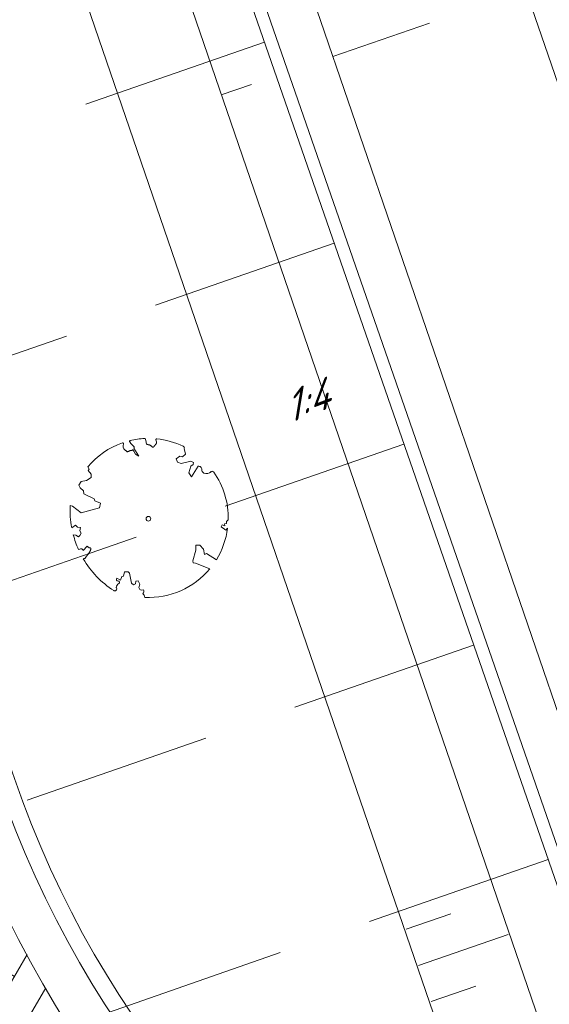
# Model space of a CAD drawing. Header units: metres. Extents: x 264570 to 266133, y 576109 to 577454.
# Tile 60 of 128: x 265553.57 to 265559.8, y 576757.56 to 576769.14. Entities that reach past the tile are written whole.
import ezdxf

# ---------------------------------------------------------------- set-up
doc = ezdxf.new("R2010")
doc.units = ezdxf.units.M
doc.set_wipeout_variables(frame=1)
doc.linetypes.add('XX-HIDDEN2', pattern=[3.335, 2.225, -1.11])
for name, color, linetype, lineweight in [('B-WE-GK-BESCHOEIING-TYPE_1-G', 252, 'B-WE-GK-BESCHOEIING_TYPE_1-G', 15), ('B-WE-GR-BOOM-S', 252, 'Continuous', 15), ('B-WE-GW-TALUDARCERING_KORT-G', 252, 'Continuous', 15), ('B-WE-GW-TALUDARCERING_LANG-G', 252, 'Continuous', 15), ('B-WE-OG-TOPOGRAFIE-G', 252, 'Continuous', 15), ('B-WE-VH-KANTOPSLUITING_OPSLUITBAND_10X20-G', 252, 'B-WE-VH-KANTOPSLUITING_TALUDBAND-G', 18), ('B-WE-VH-STRAATBAKSTEEN_DF_KEPER_ELZAS-A', 252, 'Continuous', 13), ('B-XX-AL-HOOGTELABEL-T18', 252, 'Continuous', 18), ('B-XX-GC-VERANKERING_ANKERSTANG-G', 252, 'XX-HIDDEN2', 18), ('B-XX-GK-BESCHOEIING_KUNSTSTOF-G', 252, 'GK-BESCHOEIING', 18)]:
    doc.layers.add(name, color=color, linetype=linetype, lineweight=lineweight)
doc.styles.add('NLCS-ISO-ANNOTATIVE-T18', font='NLCS-ISO.ttf', dxfattribs={"oblique": 30, "height": 1.8})
doc.linetypes.add('B-WE-GK-BESCHOEIING_TYPE_1-G', pattern='A,7.5,[151,NLCS.shx,S=2,R=0,X=-0.25,Y=0.6],2.5', length=10)
doc.linetypes.add('B-WE-VH-KANTOPSLUITING_TALUDBAND-G', pattern='A,5,-2.5,[4,NLCS.shx,S=0.5,R=0,X=0,Y=0],-2.5', length=10)
doc.linetypes.add('GK-BESCHOEIING', pattern='A,30,-5,[1,NLCS.SHX,S=1,R=0,X=0,Y=0],-5', length=40)

# ---------------------------------------------------------------- blocks, each defined once
blk = doc.blocks.new('BOOM_WHIPEOUT_SOORT')
blk.add_wipeout([(-0.20752439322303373, -4.622307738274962), (0.019471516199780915, -4.623304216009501), (0.27405912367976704, -4.621145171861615), (0.577116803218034, -4.594876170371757), (0.8973899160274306, -4.545272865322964), (1.1778220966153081, -4.482844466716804), (1.5996416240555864, -4.353766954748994), (1.953058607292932, -4.21139634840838), (2.244985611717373, -4.063796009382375), (2.526667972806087, -3.9005760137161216), (2.9041901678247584, -3.6340727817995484), (3.0979308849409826, -3.473841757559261), (3.331703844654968, -3.255125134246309), (3.4925855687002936, -3.0856646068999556), (3.6232387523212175, -2.9346055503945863), (3.6232387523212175, -2.9346055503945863), (2.77068077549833, -2.608685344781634), (2.637432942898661, -2.5896273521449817), (2.609555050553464, -2.4687334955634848), (2.7932824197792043, -1.8347677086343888), (2.7876413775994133, -1.5451556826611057), (3.029755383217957, -1.5427880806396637), (3.2384075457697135, -1.7930561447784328), (3.3076593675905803, -2.103838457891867), (3.4162002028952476, -2.029217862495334), (4.00189220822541, -2.4066790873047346), (4.084031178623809, -2.268231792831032), (4.175878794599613, -2.0991752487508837), (4.249041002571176, -1.9513081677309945), (4.316178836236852, -1.8027229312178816), (4.37706773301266, -1.6545189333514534), (4.429234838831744, -1.5145309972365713), (4.479258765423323, -1.365543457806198), (4.535831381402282, -1.1729165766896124), (4.592220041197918, -0.9411715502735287), (4.640131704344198, -0.6856879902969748), (4.659341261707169, -0.5524494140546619), (4.547656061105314, -0.6635139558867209), (4.281794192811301, -0.4787032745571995), (4.331532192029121, -0.35083122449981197), (4.495772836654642, -0.40370044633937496), (4.482533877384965, -0.2902863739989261), (4.588047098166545, -0.2709153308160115), (4.588986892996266, -0.15586356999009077), (4.697004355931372, -0.05169747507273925), (4.696580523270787, 0.1661515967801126), (4.679691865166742, 0.46230398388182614), (4.652230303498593, 0.7012779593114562), (4.597659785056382, 1.0119631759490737), (4.538363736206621, 1.259780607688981), (4.473056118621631, 1.4812174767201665), (4.392647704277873, 1.7103817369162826), (4.301897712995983, 1.931775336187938), (4.208640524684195, 2.1308415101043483), (4.142744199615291, 2.258359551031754), (4.039958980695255, 2.440128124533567), (3.9272006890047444, 2.6201057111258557), (3.8853714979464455, 2.6825204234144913), (3.8275621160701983, 2.7634327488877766), (3.7973644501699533, 2.7864421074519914), (3.755994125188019, 2.7993129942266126), (3.710477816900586, 2.7956019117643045), (3.703695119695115, 2.7934412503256), (3.669510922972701, 2.774460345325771), (3.6546699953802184, 2.7602750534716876), (3.6648033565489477, 2.7608255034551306), (3.6813719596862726, 2.7693983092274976), (3.6482347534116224, 2.7522526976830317), (3.6140321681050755, 2.720489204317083), (3.5832423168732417, 2.70439626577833), (3.535690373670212, 2.685674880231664), (3.49420690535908, 2.674711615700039), (3.4369015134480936, 2.6670254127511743), (3.39221200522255, 2.6667539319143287), (3.3268437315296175, 2.6753852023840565), (3.2671578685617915, 2.693230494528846), (3.236053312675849, 2.708445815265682), (3.205661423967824, 2.7309364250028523), (3.181471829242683, 2.7569365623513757), (3.1702652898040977, 2.7729373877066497), (3.1493905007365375, 2.8175094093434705), (3.142184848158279, 2.847350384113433), (3.1402714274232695, 2.8947640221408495), (3.1404579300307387, 2.9207559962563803), (3.1311710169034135, 2.9673856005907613), (3.1125584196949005, 3.0061528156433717), (3.0975163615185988, 3.026491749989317), (3.078584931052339, 3.0455829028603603), (3.0391099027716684, 3.071671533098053), (2.9937579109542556, 3.089257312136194), (2.9621340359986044, 3.0898823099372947), (2.9368881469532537, 3.088412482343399), (2.9206173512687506, 3.085555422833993), (2.90782895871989, 3.0651772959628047), (2.5289886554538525, 2.4615005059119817), (2.375976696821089, 2.711768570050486), (2.495602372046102, 3.102148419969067), (2.62719320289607, 3.1831941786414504), (2.6409823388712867, 3.3070058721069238), (2.5003067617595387, 3.3847277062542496), (1.923431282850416, 3.252119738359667), (1.7085415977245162, 3.32124787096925), (1.6291190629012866, 3.518876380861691), (1.836640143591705, 3.674522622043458), (2.010102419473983, 3.6382019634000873), (2.170159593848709, 3.7977532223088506), (2.1062440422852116, 4.123633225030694), (2.109077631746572, 4.134539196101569), (2.1114795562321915, 4.162477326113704), (2.101838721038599, 4.205097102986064), (2.0895417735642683, 4.226721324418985), (2.0597645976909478, 4.255535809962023), (2.026590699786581, 4.2727361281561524), (1.9890498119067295, 4.290345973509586), (1.8430242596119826, 4.355049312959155), (1.7483771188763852, 4.393852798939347), (1.5797401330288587, 4.457113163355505), (1.4733726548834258, 4.493262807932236), (1.2855670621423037, 4.55025050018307), (1.1404317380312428, 4.583134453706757), (1.0179388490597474, 4.616915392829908), (0.8699028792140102, 4.6568749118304), (0.710577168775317, 4.673231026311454), (0.5950530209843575, 4.688960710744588), (0.5255933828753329, 4.699012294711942), (0.48781735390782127, 4.700947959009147), (0.4472992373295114, 4.684430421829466), (0.43817982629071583, 4.641635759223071), (0.43817982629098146, 4.641635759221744), (0.4536864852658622, 4.587077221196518), (0.4536864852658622, 4.587077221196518), (0.47199936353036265, 4.5180193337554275), (0.4748055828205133, 4.503519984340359), (0.4682305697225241, 4.427539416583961), (0.4524264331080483, 4.401720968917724), (0.4027940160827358, 4.348944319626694), (0.37451882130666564, 4.326798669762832), (0.3575827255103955, 4.288555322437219), (0.30400079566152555, 4.2292955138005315), (0.27130216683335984, 4.20896179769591), (0.24386239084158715, 4.204005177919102), (0.22274505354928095, 4.218871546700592), (0.20776759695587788, 4.242882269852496), (0.17113293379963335, 4.279390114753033), (0.12814653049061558, 4.303526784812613), (0.08576085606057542, 4.3235970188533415), (0.05601598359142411, 4.3366249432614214), (0.008627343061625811, 4.352010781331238), (-0.025271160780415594, 4.357165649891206), (-0.060845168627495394, 4.360655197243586), (-0.09572821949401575, 4.382290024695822), (-0.11200356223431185, 4.407440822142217), (-0.12701767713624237, 4.446162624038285), (-0.140407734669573, 4.501466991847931), (-0.15085765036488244, 4.5701043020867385), (-0.15563975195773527, 4.601514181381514), (-0.1613872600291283, 4.639265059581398), (-0.16735879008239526, 4.678487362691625), (-0.16735879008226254, 4.678487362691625), (-0.1853330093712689, 4.708708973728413), (-0.1905586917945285, 4.712146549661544), (-0.199187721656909, 4.715937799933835), (-0.21596645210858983, 4.718149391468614), (-0.24099240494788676, 4.716806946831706), (-0.26463996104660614, 4.715414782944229), (-0.2920664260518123, 4.713649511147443), (-0.36548785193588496, 4.708126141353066), (-0.37509155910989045, 4.707317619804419), (-0.42231648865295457, 4.703051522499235), (-0.5437373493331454, 4.689859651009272), (-0.5776473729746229, 4.685600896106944), (-0.7454225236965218, 4.6608057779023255), (-0.7881087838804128, 4.653500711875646), (-0.8312056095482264, 4.645711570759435), (-0.9514217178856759, 4.621768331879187), (-0.9933954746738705, 4.6126332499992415), (-1.0506524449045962, 4.599518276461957), (-1.079694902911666, 4.592575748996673), (-1.1050331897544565, 4.576539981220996), (-1.1140775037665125, 4.558331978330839), (-1.112999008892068, 4.5322243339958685), (-1.1056994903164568, 4.518565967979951), (-1.091681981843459, 4.5003988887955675), (-1.0725497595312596, 4.475602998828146), (-0.9976578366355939, 4.382689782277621), (-0.9165961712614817, 4.302636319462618), (-0.8645246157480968, 4.253090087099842), (-0.8544819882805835, 4.2389873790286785), (-0.8479177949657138, 4.225227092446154), (-0.8444672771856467, 4.211656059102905), (-0.8437656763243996, 4.19812111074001), (-0.8437656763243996, 4.19812111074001), (-0.8491501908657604, 4.170546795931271), (-0.8545067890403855, 4.156201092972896), (-0.8525109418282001, 4.149414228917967), (-0.5630461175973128, 3.684102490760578), (-0.768821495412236, 3.7965620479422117), (-0.8525075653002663, 3.9385095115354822), (-0.8669159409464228, 3.9629488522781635), (-0.887723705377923, 3.986718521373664), (-0.8931205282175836, 4.037551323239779), (-0.8974985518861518, 4.078788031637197), (-0.9217187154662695, 4.051402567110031), (-0.9502355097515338, 4.030984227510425), (-0.966138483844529, 4.02424635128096), (-1.0007251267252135, 4.016006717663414), (-1.0191133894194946, 4.013274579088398), (-1.0573412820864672, 4.007509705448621), (-1.0965196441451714, 3.9972427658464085), (-1.1161020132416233, 3.9891284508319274), (-1.154647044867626, 3.9692611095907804), (-1.173386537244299, 3.9592225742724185), (-1.1916219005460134, 3.9502571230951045), (-1.2261338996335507, 3.9389744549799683), (-1.2421873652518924, 3.9383717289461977), (-1.2573760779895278, 3.942011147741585), (-1.286512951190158, 3.9599870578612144), (-1.3012665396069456, 3.972918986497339), (-1.3331575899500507, 4.003159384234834), (-1.3709118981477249, 4.034553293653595), (-1.4151034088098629, 4.066265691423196), (-1.4366482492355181, 4.087660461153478), (-1.4557149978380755, 4.1165944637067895), (-1.470720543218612, 4.155952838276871), (-1.4756217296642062, 4.183527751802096), (-1.4800817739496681, 4.208620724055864), (-1.482215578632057, 4.2774832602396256), (-1.4802009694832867, 4.304018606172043), (-1.4793596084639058, 4.3151005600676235), (-1.476111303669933, 4.357885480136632), (-1.4721566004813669, 4.409974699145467), (-1.4747961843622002, 4.4293801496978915), (-1.4820687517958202, 4.44247360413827), (-1.5034969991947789, 4.457706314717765), (-1.5087602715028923, 4.459188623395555), (-1.5343465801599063, 4.4576094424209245), (-1.53434658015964, 4.4576094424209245), (-1.5577479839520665, 4.449279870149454), (-1.5785445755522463, 4.444133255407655), (-1.61869148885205, 4.424070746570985), (-1.692273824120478, 4.3986461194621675), (-1.79853482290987, 4.355261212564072), (-1.8805448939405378, 4.319669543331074), (-1.9275117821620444, 4.298439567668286), (-1.9844099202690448, 4.271878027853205), (-2.0346238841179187, 4.247656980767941), (-2.070280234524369, 4.230006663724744), (-2.187173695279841, 4.169450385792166), (-2.2735026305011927, 4.121997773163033), (-2.3078547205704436, 4.102449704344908), (-2.4197009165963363, 4.036090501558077), (-2.4595458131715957, 4.018362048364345), (-2.535095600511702, 3.9631006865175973), (-2.5900920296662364, 3.9266231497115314), (-2.642346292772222, 3.890914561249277), (-2.69860452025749, 3.8512926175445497), (-2.7146206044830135, 3.8397843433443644), (-2.7822464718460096, 3.7900462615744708), (-2.84132122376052, 3.7450378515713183), (-2.896700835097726, 3.6862159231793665), (-2.990164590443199, 3.6248046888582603), (-3.0483668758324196, 3.5658408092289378), (-3.1130480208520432, 3.503424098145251), (-3.168916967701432, 3.4662855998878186), (-3.2467152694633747, 3.3919661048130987), (-3.3171586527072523, 3.3216234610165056), (-3.3893444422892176, 3.246327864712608), (-3.4431655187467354, 3.187933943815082), (-3.490818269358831, 3.1345274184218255), (-3.5228966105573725, 3.0976298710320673), (-3.5617831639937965, 3.0518343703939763), (-3.4916904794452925, 2.9153994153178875), (-3.538710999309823, 2.8272122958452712), (-3.3616649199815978, 2.618591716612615), (-3.364856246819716, 2.427282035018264), (-3.6487714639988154, 2.2416437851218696), (-3.9613297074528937, 2.1927104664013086), (-4.1012279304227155, 1.9728365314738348), (-4.017955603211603, 1.8042713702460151), (-3.813162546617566, 1.630688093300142), (-3.799705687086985, 1.4604007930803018), (-3.193741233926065, 1.162956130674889), (-3.1429006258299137, 1.0542810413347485), (-2.811019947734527, 0.9221287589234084), (-2.8841689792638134, 0.6385843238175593), (-3.963079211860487, 0.33554138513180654), (-4.4732419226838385, 0.7395528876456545), (-4.598886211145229, 0.7644784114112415), (-4.604409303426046, 0.5988703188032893), (-4.605188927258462, 0.5407989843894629), (-4.605359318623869, 0.47900051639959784), (-4.6044470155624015, 0.39199320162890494), (-4.602029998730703, 0.30039699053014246), (-4.599731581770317, 0.24251793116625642), (-4.5959695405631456, 0.16934063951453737), (-4.593005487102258, 0.12169703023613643), (-4.585619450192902, 0.023580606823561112), (-4.573717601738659, -0.015740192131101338), (-4.572797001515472, -0.10982912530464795), (-4.569616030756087, -0.1385469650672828), (-4.56497074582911, -0.17825878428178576), (-4.5526423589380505, -0.2736254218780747), (-4.550655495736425, -0.2878896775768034), (-4.537654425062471, -0.3753621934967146), (-4.533680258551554, -0.4013445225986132), (-4.529073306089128, -0.42846605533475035), (-4.522020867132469, -0.46986576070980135), (-4.518797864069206, -0.4881882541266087), (-4.510309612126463, -0.5348354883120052), (-4.289085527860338, -0.39015088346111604), (-4.167342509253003, -0.5080714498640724), (-3.9855421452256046, -0.5229899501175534), (-4.034588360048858, -0.7207480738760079), (-3.9470031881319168, -0.8546361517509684), (-4.038465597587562, -0.9972947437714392), (-4.114496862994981, -1.0661376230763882), (-4.257176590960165, -0.9746547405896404), (-4.417328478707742, -0.9470890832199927), (-4.390686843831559, -1.043959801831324), (-4.3440480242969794, -1.1992532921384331), (-4.315725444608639, -1.28636841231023), (-4.2782597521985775, -1.3947944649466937), (-4.248659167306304, -1.4757410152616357), (-4.219291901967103, -1.5524662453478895), (-4.182071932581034, -1.645179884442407), (-4.147821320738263, -1.7265298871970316), (-4.109347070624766, -1.8138899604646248), (-4.109347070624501, -1.8138899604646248), (-4.037213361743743, -1.7907265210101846), (-3.981736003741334, -1.7780722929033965), (-3.940380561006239, -1.7742606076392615), (-3.875701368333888, -1.7992141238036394), (-3.8654892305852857, -1.8141059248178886), (-3.8567268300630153, -1.829506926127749), (-3.837007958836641, -1.8575577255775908), (-3.837007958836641, -1.8575577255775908), (-3.825925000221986, -1.8701575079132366), (-3.601737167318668, -1.6136340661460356), (-3.5042543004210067, -1.691729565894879), (-3.4927452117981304, -1.6991355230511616), (-3.459310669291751, -1.7147747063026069), (-3.4485391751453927, -1.717346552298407), (-3.4280590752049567, -1.7198000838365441), (-3.4020464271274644, -1.7233232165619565), (-3.384940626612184, -1.7370588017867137), (-3.3790533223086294, -1.7662338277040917), (-3.3796290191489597, -1.7785979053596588), (-3.3814755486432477, -1.7919300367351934), (-3.384593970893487, -1.8060193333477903), (-3.408418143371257, -1.8658856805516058), (-3.4160076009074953, -1.8808102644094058), (-3.4378030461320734, -1.9226576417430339), (-3.4437180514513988, -1.935043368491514), (-3.4558036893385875, -1.9667785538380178), (-3.4588196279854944, -1.9761843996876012), (-3.4896310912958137, -2.033970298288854), (-3.5296027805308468, -2.084950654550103), (-3.5601183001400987, -2.1238705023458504), (-3.588486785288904, -2.160051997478), (-3.612941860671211, -2.191242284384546), (-3.632859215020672, -2.216645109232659), (-3.6920314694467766, -2.292114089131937), (-3.6920314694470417, -2.292114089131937), (-3.7241274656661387, -2.3236045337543), (-3.7420929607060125, -2.3334154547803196), (-3.764933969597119, -2.342410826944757), (-3.793395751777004, -2.3503070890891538), (-3.828223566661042, -2.3568206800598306), (-3.763809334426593, -2.4634806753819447), (-3.679124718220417, -2.5960709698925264), (-3.6137186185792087, -2.7194729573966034), (-3.5106285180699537, -2.837864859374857), (-3.4438066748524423, -2.9267316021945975), (-3.364065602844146, -3.028189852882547), (-3.2570328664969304, -3.157211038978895), (-3.1731343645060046, -3.2531061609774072), (-3.10163802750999, -3.3314783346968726), (-3.020349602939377, -3.417090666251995), (-2.94022179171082, -3.4980656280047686), (-2.840238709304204, -3.594657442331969), (-2.746435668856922, -3.6810726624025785), (-2.7188269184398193, -3.705769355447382), (-2.595375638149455, -3.8123037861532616), (-2.5757186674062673, -3.8286995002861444), (-2.4665206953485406, -3.917077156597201), (-2.4312662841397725, -3.9446605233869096), (-2.377352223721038, -3.9859785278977), (-2.2879701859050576, -4.052242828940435), (-2.186807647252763, -4.124008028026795), (-2.173492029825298, -4.133206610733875), (-2.0356277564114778, -4.2251841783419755), (-1.9736331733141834, -4.243884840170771), (-2.0356277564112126, -4.2251841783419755), (-1.9436401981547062, -4.2403538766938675), (-1.9096838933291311, -4.2257795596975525), (-1.9007988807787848, -4.219562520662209), (-1.8771164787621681, -4.195014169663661), (-1.8625700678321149, -4.167605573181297), (-1.8554699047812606, -4.12047873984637), (-1.8770256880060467, -4.0590965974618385), (-1.8770256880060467, -4.0590965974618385), (-1.8715092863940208, -3.976692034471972), (-1.855603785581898, -3.9362314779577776), (-1.8104960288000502, -3.8801394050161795), (-1.7879389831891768, -3.8475755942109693), (-1.724211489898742, -3.805577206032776), (-1.724211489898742, -3.805577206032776), (-1.681650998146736, -3.744882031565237), (-1.6823650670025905, -3.7247020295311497), (-1.6877096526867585, -3.7069504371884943), (-1.6980468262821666, -3.6899883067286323), (-1.7680838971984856, -3.66274319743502), (-1.7680838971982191, -3.66274319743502), (-1.7680838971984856, -3.66274319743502), (-1.7680838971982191, -3.66274319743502), (-1.8049429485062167, -3.660988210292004), (-1.8199456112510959, -3.6558653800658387), (-1.8413059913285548, -3.6428731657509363), (-1.8608519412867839, -3.62129383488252), (-1.865204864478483, -3.613956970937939), (-1.8748873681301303, -3.5858340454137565), (-1.8739210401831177, -3.548620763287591), (-1.8694310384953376, -3.5343345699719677), (-1.8469689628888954, -3.501336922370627), (-1.8469689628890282, -3.501336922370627), (-1.6309999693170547, -3.6168351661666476), (-1.5491655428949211, -3.406174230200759), (-1.462415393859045, -3.378935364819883), (-1.403219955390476, -3.1263751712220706), (-1.1903328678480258, -3.119737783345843), (-1.1062319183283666, -3.203708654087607), (-0.9959863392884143, -3.7852721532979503), (-0.8683093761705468, -3.8828882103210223), (-0.7604602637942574, -3.8205340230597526), (-0.7390886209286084, -3.6674725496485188), (-0.5969296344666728, -3.653208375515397), (-0.48921874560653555, -3.844850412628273), (-0.5531954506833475, -4.050038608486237), (-0.5370382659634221, -4.09698264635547), (-0.5174050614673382, -4.127616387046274), (-0.49119965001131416, -4.154398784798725), (-0.4504365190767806, -4.1799071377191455), (-0.42438435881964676, -4.18938966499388), (-0.3751198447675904, -4.196054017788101), (-0.33607118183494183, -4.191650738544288), (-0.2902491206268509, -4.1745717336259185), (-0.2779132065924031, -4.199075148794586), (-0.27067562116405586, -4.220348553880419), (-0.26959800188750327, -4.233807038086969), (-0.2643520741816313, -4.268200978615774), (-0.26848824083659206, -4.306098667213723), (-0.2746452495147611, -4.327751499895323), (-0.2873792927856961, -4.355874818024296), (-0.2949486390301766, -4.368194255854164), (-0.3199674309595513, -4.397955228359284), (-0.31996743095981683, -4.397955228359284), (-0.3199674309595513, -4.397955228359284), (-0.29792361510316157, -4.42206626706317), (-0.2821735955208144, -4.442004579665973), (-0.27757712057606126, -4.44834418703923), (-0.2595090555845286, -4.47613432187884), (-0.24748253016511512, -4.497915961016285), (-0.2421322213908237, -4.508752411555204), (-0.22877622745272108, -4.540238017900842), (-0.22234943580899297, -4.558731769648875)])
blk.add_lwpolyline([(0.3987779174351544, 4.34424961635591), (0.4068101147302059, 4.353639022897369), (0.4144662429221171, 4.361840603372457), (0.4218039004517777, 4.36920935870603), (0.4288806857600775, 4.3761002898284), (0.4357541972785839, 4.382868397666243), (0.4424820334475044, 4.389868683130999), (0.4491217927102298, 4.397456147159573), (0.4557310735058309, 4.405985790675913), (0.4622602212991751, 4.41584358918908), (0.4682305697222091, 4.427539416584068), (0.4730561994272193, 4.441614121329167), (0.4761511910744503, 4.458608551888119), (0.4769296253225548, 4.479063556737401), (0.4748055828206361, 4.503519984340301), (0.4691931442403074, 4.53251868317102), (0.4381798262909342, 4.641635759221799, -0.5293802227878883), (0.4878173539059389, 4.700947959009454, -0.08713876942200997), (2.045227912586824, 4.26384220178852, -0.3723405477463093), (2.106244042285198, 4.123633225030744), (2.170159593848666, 3.797753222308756), (2.010102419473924, 3.638201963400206), (1.836640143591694, 3.674522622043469), (1.629119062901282, 3.518876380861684), (1.708541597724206, 3.321247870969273), (1.923431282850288, 3.252119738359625), (2.500306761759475, 3.384727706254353), (2.640982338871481, 3.307005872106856), (2.627193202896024, 3.183194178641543), (2.495602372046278, 3.102148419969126), (2.375976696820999, 2.711768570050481), (2.528988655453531, 2.461500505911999), (2.920617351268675, 3.085555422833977, -0.5046405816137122), (3.140271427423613, 2.894764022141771, 0.3319483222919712), (3.267157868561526, 2.693230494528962, 0.282007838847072), (3.681371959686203, 2.769398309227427), (3.648234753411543, 2.752252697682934, -0.5121558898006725), (3.837951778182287, 2.750751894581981, -0.1607604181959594), (4.697004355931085, -0.05169747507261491), (4.588986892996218, -0.1558635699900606), (4.588047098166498, -0.2709153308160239), (4.482533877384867, -0.2902863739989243), (4.495772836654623, -0.4037004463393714), (4.331532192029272, -0.3508312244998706), (4.281794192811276, -0.4787032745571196), (4.484321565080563, -0.6133576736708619), (4.547656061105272, -0.6635139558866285), (4.659341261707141, -0.5524494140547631, -0.1063709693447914), (4.001892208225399, -2.406679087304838), (3.41620020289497, -2.029217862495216), (3.307659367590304, -2.103838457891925), (3.238407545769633, -1.793056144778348), (3.029755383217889, -1.542788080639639), (2.787641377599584, -1.545155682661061), (2.793282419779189, -1.834767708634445), (2.609555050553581, -2.468733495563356), (2.637432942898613, -2.589627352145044), (2.770680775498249, -2.608685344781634), (3.623238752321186, -2.934605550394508, -0.2362982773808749), (-0.2075243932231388, -4.622307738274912, 0.1596250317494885), (-0.3199674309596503, -4.397955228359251, 0.3508021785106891), (-0.2902491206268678, -4.174571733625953, -0.5046405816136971), (-0.5531954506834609, -4.050038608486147), (-0.4892187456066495, -3.844850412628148), (-0.5969296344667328, -3.653208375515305), (-0.7390886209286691, -3.667472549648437), (-0.7604602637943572, -3.820534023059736), (-0.8683093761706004, -3.882888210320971), (-0.9959863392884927, -3.78527215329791), (-1.106231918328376, -3.203708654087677), (-1.190332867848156, -3.119737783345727), (-1.403219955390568, -3.12637517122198), (-1.462415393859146, -3.378935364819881), (-1.549165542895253, -3.406174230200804), (-1.630999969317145, -3.616835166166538), (-1.846968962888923, -3.501336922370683, 0.7335825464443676), (-1.768083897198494, -3.66274319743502, -0.8616245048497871), (-1.724211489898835, -3.805577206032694, 0.2799778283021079), (-1.883663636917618, -4.049792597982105), (-1.87702568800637, -4.059096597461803, -0.8270561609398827), (-2.035627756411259, -4.225184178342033, -0.1167741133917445), (-3.828223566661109, -2.356820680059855), (-3.79339575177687, -2.350307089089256), (-3.76493396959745, -2.342410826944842), (-3.742092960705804, -2.333415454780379), (-3.724127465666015, -2.323604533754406), (-3.710292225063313, -2.313261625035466), (-3.69984197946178, -2.302670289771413), (-3.692031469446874, -2.292114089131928), (-3.473611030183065, -2.013538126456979), (-3.468919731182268, -2.003820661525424), (-3.465085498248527, -1.994495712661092), (-3.461816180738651, -1.985353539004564), (-3.458819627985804, -1.976184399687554), (-3.455803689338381, -1.966778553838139), (-3.452476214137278, -1.956926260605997), (-3.448545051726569, -1.946417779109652), (-3.443718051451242, -1.935043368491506), (-3.437803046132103, -1.922657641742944), (-3.43100780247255, -1.909372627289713), (-3.423640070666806, -1.895364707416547), (-3.416007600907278, -1.88081026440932), (-3.408418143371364, -1.865885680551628), (-3.401179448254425, -1.850767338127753), (-3.394599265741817, -1.835631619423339), (-3.388985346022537, -1.820654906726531), (-3.384593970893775, -1.806019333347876), (-3.381475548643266, -1.791930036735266), (-3.379629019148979, -1.778597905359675), (-3.379053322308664, -1.766233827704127), (-3.379747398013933, -1.755048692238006), (-3.381710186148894, -1.745253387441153), (-3.384940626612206, -1.737058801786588), (-3.389437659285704, -1.730675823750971), (-3.395177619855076, -1.726207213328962), (-3.402046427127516, -1.723323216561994), (-3.409907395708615, -1.721585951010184), (-3.418623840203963, -1.720557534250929), (-3.428059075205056, -1.719800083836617), (-3.43807641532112, -1.718875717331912), (-3.44853917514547, -1.717346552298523), (-3.459310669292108, -1.714774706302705), (-3.470277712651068, -1.71082271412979), (-3.481421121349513, -1.705554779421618), (-3.492745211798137, -1.699135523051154), (-3.50425430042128, -1.691729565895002), (-3.515952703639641, -1.683501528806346), (-3.527844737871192, -1.674616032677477), (-3.539934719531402, -1.665237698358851), (-3.552226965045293, -1.655531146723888), (-3.564698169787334, -1.645612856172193), (-3.577214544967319, -1.635406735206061), (-3.589614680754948, -1.624788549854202), (-3.601737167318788, -1.613634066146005), (-3.825925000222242, -1.870157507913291), (-3.837007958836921, -1.857557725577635), (-3.847329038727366, -1.844048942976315), (-3.856726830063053, -1.829506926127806), (-3.865489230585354, -1.814105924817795), (-3.875701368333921, -1.799214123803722), (-3.88989767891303, -1.786498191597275), (-3.910612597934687, -1.777624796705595), (-3.94038056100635, -1.774260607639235), (-3.981736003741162, -1.778072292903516), (-4.037213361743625, -1.790726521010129), (-4.109347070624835, -1.813889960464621, -0.04099741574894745), (-4.417328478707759, -0.9470890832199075), (-4.257176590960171, -0.9746547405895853), (-4.114496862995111, -1.066137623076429), (-4.038465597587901, -0.9972947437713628), (-3.94700318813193, -0.8546361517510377), (-4.034588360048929, -0.7207480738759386), (-3.985542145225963, -0.5229899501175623), (-4.167342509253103, -0.5080714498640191), (-4.289085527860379, -0.3901508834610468), (-4.510309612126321, -0.5348354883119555, -0.05814040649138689), (-4.5988862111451, 0.7644784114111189), (-4.47324192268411, 0.7395528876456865), (-3.963079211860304, 0.335541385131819), (-3.742832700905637, 0.4119701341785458), (-2.884168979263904, 0.6385843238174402), (-2.811019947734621, 0.9221287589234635), (-3.142900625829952, 1.054281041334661), (-3.193741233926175, 1.162956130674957), (-3.799705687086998, 1.460400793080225), (-3.813162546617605, 1.63068809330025), (-4.017955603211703, 1.804271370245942), (-4.101227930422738, 1.972836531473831), (-3.961329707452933, 2.192710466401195), (-3.648771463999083, 2.241643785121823), (-3.364856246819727, 2.427282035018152), (-3.361664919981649, 2.618591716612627), (-3.538710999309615, 2.827212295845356), (-3.491690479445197, 2.915399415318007), (-3.56178316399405, 3.051834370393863, -0.1342797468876), (-1.53434658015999, 4.457609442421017, -0.5417265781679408), (-1.472156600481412, 4.40997469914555), (-1.482215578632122, 4.277483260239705), (-1.480081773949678, 4.208620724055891), (-1.470720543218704, 4.155952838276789), (-1.455714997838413, 4.116594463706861), (-1.436648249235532, 4.087660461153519), (-1.415103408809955, 4.066265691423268), (-1.392663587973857, 4.049525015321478), (-1.370911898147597, 4.034553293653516), (-1.351100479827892, 4.019063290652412), (-1.33315758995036, 4.003159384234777), (-1.316680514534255, 3.987543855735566), (-1.301266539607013, 3.972918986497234), (-1.286512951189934, 3.959987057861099), (-1.272017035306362, 3.949450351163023), (-1.25737607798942, 3.942011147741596), (-1.242187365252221, 3.938371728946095), (-1.226133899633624, 3.938974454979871), (-1.209241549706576, 3.943222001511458), (-1.191621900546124, 3.950257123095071), (-1.173386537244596, 3.959222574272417), (-1.154647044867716, 3.969261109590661), (-1.135515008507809, 3.979515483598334), (-1.116102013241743, 3.989128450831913), (-1.096519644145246, 3.997242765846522), (-1.076885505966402, 4.003246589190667), (-1.057341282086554, 4.007509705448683), (-1.038034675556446, 4.010647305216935), (-1.019113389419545, 4.013274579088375), (-1.000725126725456, 4.016006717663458), (-0.9830175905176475, 4.019458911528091), (-0.9661384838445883, 4.024246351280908), (-0.9502355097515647, 4.030984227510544), (-0.9354276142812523, 4.04011654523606), (-0.9217187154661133, 4.051402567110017), (-0.909083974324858, 4.064430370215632), (-0.8974985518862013, 4.078788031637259), (-0.8877237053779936, 3.986718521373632), (-0.8669159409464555, 3.962948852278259), (-0.7688214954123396, 3.796562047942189), (-0.5630461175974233, 3.684102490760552), (-0.8545067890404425, 4.156201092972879), (-0.8491501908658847, 4.170546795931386), (-0.8454482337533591, 4.184469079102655), (-0.8437656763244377, 4.198121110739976), (-0.8444672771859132, 4.211656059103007), (-0.8479177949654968, 4.225227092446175), (-0.8544819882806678, 4.238987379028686), (-0.8645246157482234, 4.253090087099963), (-0.8783150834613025, 4.267823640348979), (-0.8957413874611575, 4.284017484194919), (-0.9165961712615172, 4.302636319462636), (-0.9406720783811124, 4.324644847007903), (-0.96776175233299, 4.351007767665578), (-0.9976578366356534, 4.382689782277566), (-1.030152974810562, 4.420655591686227), (-1.10569949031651, 4.518565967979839, -0.5431042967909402), (-1.079694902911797, 4.592575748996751, -0.04676559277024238), (-0.2159664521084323, 4.718149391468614, -0.3851675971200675), (-0.1673587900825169, 4.678487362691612), (-0.1404077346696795, 4.501466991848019), (-0.1270176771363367, 4.446162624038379), (-0.112003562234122, 4.407440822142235), (-0.09572821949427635, 4.382290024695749), (-0.07855447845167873, 4.367698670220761), (-0.0608451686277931, 4.360655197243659), (-0.04296311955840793, 4.35814804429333), (-0.02527116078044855, 4.357165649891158), (-0.008065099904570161, 4.355231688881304), (0.008627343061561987, 4.352010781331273), (0.02484547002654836, 4.347702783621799), (0.04062858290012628, 4.342507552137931), (0.05601598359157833, 4.336624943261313), (0.07104697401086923, 4.330254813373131), (0.08576085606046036, 4.323597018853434), (0.1001969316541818, 4.316851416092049), (0.1143637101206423, 4.310171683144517), (0.1281465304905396, 4.303526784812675), (0.1413999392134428, 4.296839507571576), (0.1539784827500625, 4.290032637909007), (0.1657367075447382, 4.283028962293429), (0.1765291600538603, 4.275751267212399), (0.1862103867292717, 4.2681223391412), (0.1946349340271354, 4.260064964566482), (0.2017367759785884, 4.251567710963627), (0.2077675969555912, 4.242882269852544), (0.2130585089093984, 4.23432611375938), (0.2179406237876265, 4.226216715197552), (0.2227450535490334, 4.218871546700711), (0.2278029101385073, 4.212608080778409), (0.2334453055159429, 4.207743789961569), (0.2400033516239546, 4.204596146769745), (0.2477214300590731, 4.203414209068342), (0.2564970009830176, 4.20417337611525), (0.2661407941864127, 4.20678063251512), (0.2764635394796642, 4.211142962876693), (0.2872759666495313, 4.217167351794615), (0.2983888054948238, 4.224760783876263), (0.3096127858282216, 4.233830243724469), (0.3207586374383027, 4.244282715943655), (0.3316651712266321, 4.255981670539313), (0.3422835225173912, 4.268616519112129), (0.352592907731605, 4.281833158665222), (0.3625725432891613, 4.29527748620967), (0.3722016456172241, 4.308595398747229), (0.3814594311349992, 4.321432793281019), (0.3903251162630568, 4.33343556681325)], format="xyb", close=True)
blk.add_circle((0, 0), 0.1382965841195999)

msp = doc.modelspace()

# ---------------------------------------------------------------- hatches: boundary and pattern name
at = {"layer": 'B-WE-VH-STRAATBAKSTEEN_DF_KEPER_ELZAS-A'}
h = msp.add_hatch(dxfattribs=at)
h.set_pattern_fill('AVH-SBS_DIKFORMAAT_KEPER', color=256, scale=28, angle=40.68095393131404, pattern_type=2)
h.set_pattern_definition([(59.70339913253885, (70383.41480010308, 116926.5095320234), (-0.1386979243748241, 0.5285572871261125), [1.5456, -0.7728000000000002]), (329.7033991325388, (70382.41391728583, 116927.0943210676), (-0.1386979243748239, 0.5285572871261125), [1.5456, -0.7728000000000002]), (59.70339913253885, (70383.73531050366, 116927.4410658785), (-0.1386979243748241, 0.5285572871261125), [0, -2.3184]), (59.70339913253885, (70383.01182353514, 116926.9687403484), (-0.1386979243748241, 0.5285572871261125), [0, -2.3184])])
edge = h.paths.add_edge_path()
edge.add_arc((265564.7334408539, 576764.3475770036), 12.80026709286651, 247.2003090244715, 288.13027329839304, ccw=False)
edge.add_arc((265564.6396289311, 576763.997711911), 12.44148237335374, 204.0701512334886, 246.9742174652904, ccw=False)
edge.add_line((265553.2799735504, 576758.9233929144), (265548.5073835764, 576757.2843991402))
edge.add_arc((265536.0237290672, 576756.6453607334), 12.49999999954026, -75.49490192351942, 2.93041371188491, ccw=False)
edge.add_line((265539.1545559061, 576744.5437937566), (265540.4703680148, 576739.5666029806))
edge.add_line((265540.4703680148, 576739.5666029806), (265569.9729789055, 576747.2332395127))
edge.add_line((265569.9729789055, 576747.2332395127), (265569.9753725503, 576747.2338615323))
edge.add_line((265569.9753725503, 576747.2338615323), (265568.7166101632, 576752.1828246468))

# ---------------------------------------------------------------- linework, layer by layer
at = {"layer": 'B-WE-GW-TALUDARCERING_KORT-G'}
for p, q in [((265558.1195095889, 576758.4433190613), (265558.6458084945, 576758.6240596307)), ((265558.4118287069, 576757.5921143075), (265558.9382422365, 576757.7728942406))]:
    msp.add_line(p, q, dxfattribs=at)
at = {"layer": 'B-WE-GW-TALUDARCERING_LANG-G'}
msp.add_line((265558.2656691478, 576758.0177166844), (265559.3182669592, 576758.3791978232), dxfattribs=at)
at = {"layer": 'B-WE-GW-TALUDARCERING_LANG-G', "flags": 128}
for points in [[(265557.2573828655, 576768.7068677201), (265558.3923225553, 576769.0966265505)], [(265555.9436692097, 576768.255714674), (265556.2978754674, 576768.3773555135)]]:
    msp.add_lwpolyline(points, dxfattribs=at)
at = {"layer": 'B-WE-OG-TOPOGRAFIE-G'}
for points in [[(265549.5687038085, 576791.0955508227), (265560.6333391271, 576758.8764126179), (265583.8623203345, 576764.9183916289), (265498.9326200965, 577012.223678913)], [(265551.8385831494, 576791.8750684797), (265562.1810427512, 576761.7588354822), (265580.7510230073, 576766.5889840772), (265496.6655628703, 577011.4359435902)], [(265548.2557127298, 576790.6392831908), (265559.7725559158, 576757.10786958), (265586.029914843, 576763.7545146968)], [(265548.2557127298, 576790.6392831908), (265559.7725559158, 576757.10786958), (265586.029914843, 576763.7545146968)]]:
    msp.add_lwpolyline(points, dxfattribs=at)
at = {"layer": 'B-WE-VH-KANTOPSLUITING_OPSLUITBAND_10X20-G', "flags": 128}
msp.add_lwpolyline([(265497.3444289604, 576914.4169354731), (265500.2178823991, 576915.4037313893), (265553.4855546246, 576760.2934665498), (265553.512667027, 576760.2145178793, 0.3919725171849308), (265567.6410785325, 576752.6265527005), (265571.1615034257, 576753.541498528)], format="xyb", dxfattribs=at)
at = {"layer": 'B-XX-GC-VERANKERING_ANKERSTANG-G'}
for p, q in [((265556.4516169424, 576768.8730750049), (265545.1158762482, 576764.9359462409)), ((265558.9131923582, 576761.7851331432), (265547.5774516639, 576757.8480043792)), ((265559.7893812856, 576759.2622056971), (265548.4547780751, 576755.3254720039))]:
    msp.add_line(p, q, dxfattribs=at)

# ---------------------------------------------------------------- next in the draw order: block references
at = {"layer": 'B-WE-GR-BOOM-S', "xscale": 0.2, "yscale": 0.2, "zscale": 0.2, "rotation": 359.930953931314}
msp.add_blockref('BOOM_WHIPEOUT_SOORT', (265555.0865572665, 576763.2698559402), dxfattribs=at)

# ---------------------------------------------------------------- next in the draw order: texts
at = {"layer": 'B-XX-AL-HOOGTELABEL-T18', "insert": (265556.6062040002, 576764.7239063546), "char_height": 0.36, "width": 0.36, "attachment_point": 1, "rotation": 20.622012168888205, "style": 'NLCS-ISO-ANNOTATIVE-T18', "bg_fill": 3, "box_fill_scale": 1.1, "bg_fill_color": 256, "bg_fill_transparency": 0}
msp.add_mtext('1:4', dxfattribs=at)

# ---------------------------------------------------------------- next in the draw order: linework, layer by layer
at = {"layer": 'B-WE-GK-BESCHOEIING-TYPE_1-G', "ltscale": 0.6}
msp.add_lwpolyline([(265499.4020482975, 577012.3901902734), (265514.2099192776, 576969.0832622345), (265533.9820542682, 576911.3747072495), (265538.3295608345, 576898.5851092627), (265538.9244475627, 576896.8180111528), (265541.0412265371, 576890.6666791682), (265541.4989210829, 576889.3496454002), (265555.1171798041, 576849.7199909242), (265572.2235753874, 576799.9116743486), (265584.2926332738, 576764.7879893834), (265560.2057181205, 576758.5206120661), (265549.0422495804, 576790.6650734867)], dxfattribs=at)
at = {"layer": 'B-WE-OG-TOPOGRAFIE-G'}
for points in [[(265416.4582127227, 576917.0000314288), (265423.900921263, 576895.3275902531, 0.4142135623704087), (265431.5244137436, 576891.601686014), (265500.0936855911, 576915.1496149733), (265553.323510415, 576760.1495580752, 0.3919725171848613), (265567.6913865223, 576752.4329833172), (265568.593348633, 576752.6674000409)], [(265415.9853211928, 576916.8376319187), (265423.428029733, 576895.165190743, 0.4142135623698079), (265431.6868132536, 576891.1287944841), (265499.7831935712, 576914.5143239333), (265552.850618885, 576759.9871585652, 0.3919725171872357), (265567.8171564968, 576751.9490598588), (265568.7166101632, 576752.1828246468)]]:
    msp.add_lwpolyline(points, format="xyb", dxfattribs=at)
at = {"layer": 'B-WE-OG-TOPOGRAFIE-G', "flags": 128}
for points in [[(265572.3558558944, 576760.29313774), (265559.7725559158, 576757.10786958), (265548.2557127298, 576790.6392831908)], [(265572.3558558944, 576760.29313774), (265569.8751503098, 576758.4868539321), (265559.0276020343, 576755.7365864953), (265547.1661281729, 576790.2713960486)]]:
    msp.add_lwpolyline(points, dxfattribs=at)
at = {"layer": 'B-XX-GC-VERANKERING_ANKERSTANG-G'}
for p, q in [((265557.272142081, 576766.5104277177), (265545.9364013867, 576762.5732989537)), ((265558.0926672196, 576764.1477804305), (265546.7569265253, 576760.2106516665))]:
    msp.add_line(p, q, dxfattribs=at)
at = {"layer": 'B-XX-GK-BESCHOEIING_KUNSTSTOF-G', "linetype": 'Continuous'}
msp.add_lwpolyline([(265499.4020482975, 577012.3901902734), (265499.5439805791, 577012.4387209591), (265514.3518515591, 576969.1317929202), (265534.1240151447, 576911.4231545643), (265538.4716510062, 576898.6331762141), (265539.0664479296, 576896.8663448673), (265541.182989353, 576890.7157032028), (265541.6406944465, 576889.3986390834), (265555.2590376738, 576849.7687386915), (265572.3654416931, 576799.9603975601), (265584.4871122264, 576764.6835979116), (265560.1094565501, 576758.3405703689), (265548.9005515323, 576790.6158630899), (265549.0422495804, 576790.6650734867)], dxfattribs=at)

doc.saveas('drawing.dxf')
